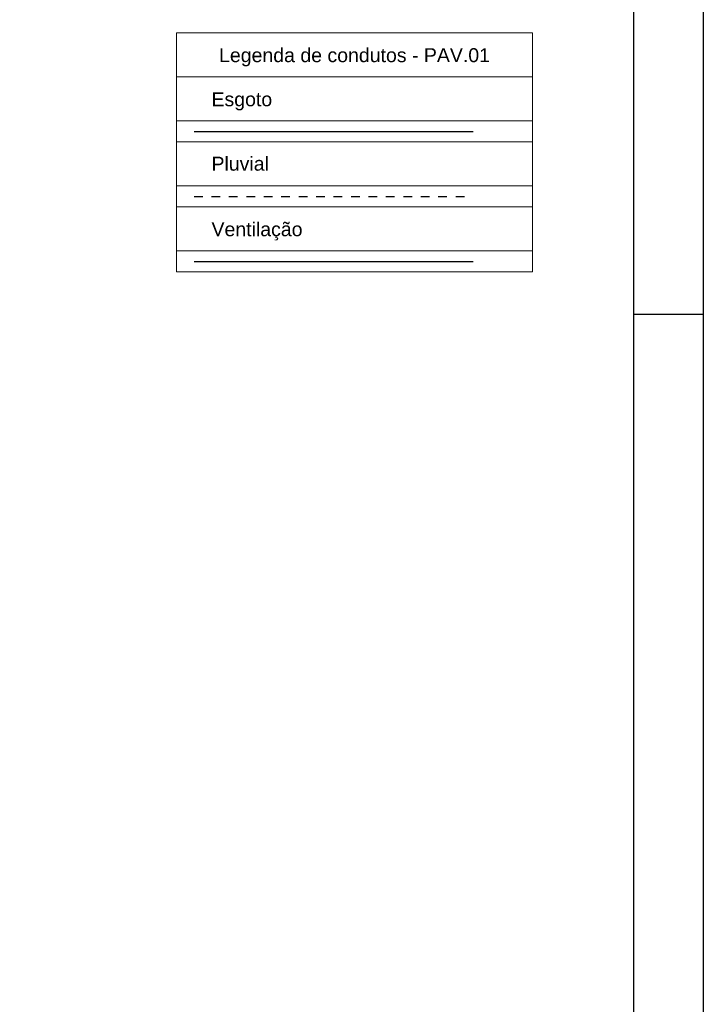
# Model space of a CAD drawing. Header units: millimetres. Extents: x 567 to 934, y -1 to 364.
# Tile 245 of 256: x 708 to 717, y 141 to 155. Entities that reach past the tile are written whole.
import ezdxf

# ---------------------------------------------------------------- set-up
doc = ezdxf.new("R2010")
doc.units = ezdxf.units.MM
doc.header["$MEASUREMENT"] = 0
doc.linetypes.add('JIS_02_1.2', pattern=[0.25, 0.125, -0.125])
doc.linetypes.add('NULL', pattern=[0])
doc.layers.get('0').update_dxf_attribs({"lineweight": 18})
for name, color, linetype, lineweight in [('AP-Condutos', 14, 'JIS_02_1.2', 25), ('CV-Condutos', 14, 'Continuous', 25), ('DI-Hachuras Tabelas', 251, 'Continuous', 0), ('DI-Tabelas', 7, 'Continuous', 13), ('TQ-Condutos', 14, 'Continuous', 25)]:
    doc.layers.add(name, color=color, linetype=linetype, lineweight=lineweight)
doc.layers.add('FOLHA_PADRÃO', color=7, linetype='Continuous')
doc.styles.add('Arial', font='arial.ttf')

# ---------------------------------------------------------------- blocks, each defined once
blk = doc.blocks.new('A1EST. 1500')
at = {"layer": 'FOLHA_PADRÃO', "color": 1, "linetype": 'Continuous'}
for p, q in [((150, 59.4), (150, 0)), ((149, 29.7), (150, 29.7))]:
    blk.add_line(p, q, dxfattribs=at)
at = {"layer": 'FOLHA_PADRÃO', "color": 6, "linetype": 'Continuous'}
blk.add_lwpolyline([(149, 58.4), (149, 1), (1, 1), (1, 58.4), (149, 58.4)], dxfattribs=at)

msp = doc.modelspace()

# ---------------------------------------------------------------- linework, layer by layer
at = {"layer": 'AP-Condutos'}
msp.add_line((710.158, 152.535), (714.158, 152.535), dxfattribs=at)
at = {"layer": 'CV-Condutos'}
msp.add_line((710.158, 151.603), (714.158, 151.603), dxfattribs=at)
at = {"layer": 'DI-Hachuras Tabelas'}
msp.add_lwpolyline([(709.908, 154.881), (715.008, 154.881), (715.008, 154.249), (709.908, 154.249), (709.908, 154.881)], dxfattribs=at)
at = {"layer": 'DI-Tabelas'}
for p, q in [((709.908, 154.249), (709.908, 154.881)), ((709.908, 154.881), (715.008, 154.881)), ((715.008, 154.881), (715.008, 154.249)), ((715.008, 154.249), (709.908, 154.249)), ((709.908, 153.617), (709.908, 154.249)), ((709.908, 154.249), (715.008, 154.249)), ((715.008, 154.249), (715.008, 153.617)), ((715.008, 153.617), (709.908, 153.617)), ((709.908, 153.317), (709.908, 153.617)), ((715.008, 153.617), (715.008, 153.317)), ((714.408, 153.317), (709.908, 153.317)), ((709.908, 152.685), (709.908, 153.317)), ((715.008, 153.317), (714.408, 153.317)), ((715.008, 153.317), (715.008, 152.685)), ((715.008, 152.685), (709.908, 152.685)), ((709.908, 152.385), (709.908, 152.685)), ((715.008, 152.685), (715.008, 152.385)), ((714.408, 152.385), (709.908, 152.385)), ((709.908, 151.753), (709.908, 152.385)), ((715.008, 152.385), (714.408, 152.385)), ((715.008, 152.385), (715.008, 151.753)), ((715.008, 151.753), (709.908, 151.753)), ((709.908, 151.453), (709.908, 151.753)), ((715.008, 151.753), (715.008, 151.453)), ((714.408, 151.453), (709.908, 151.453)), ((715.008, 151.453), (714.408, 151.453))]:
    msp.add_line(p, q, dxfattribs=at)
at = {"layer": 'TQ-Condutos'}
msp.add_line((710.158, 153.467), (714.158, 153.467), dxfattribs=at)

# ---------------------------------------------------------------- block references
msp.add_blockref('A1EST. 1500', (567.457, 121.146))

# ---------------------------------------------------------------- texts
at = {"layer": 'DI-Tabelas', "linetype": 'NULL', "char_height": 0.2, "line_spacing_factor": 0.6, "style": 'Arial'}
for s, insert, width, attachment_point in [('Legenda de condutos - PAV.01', (712.458, 154.399), 7.76555, 8), ('Esgoto', (710.408, 153.767), 1.73963, 7), ('Pluvial', (710.408, 152.901), 1.64604, 7), ('Ventilação', (710.408, 151.903), 2.60915, 7)]:
    msp.add_mtext(s, dxfattribs=dict(at, insert=insert, width=width, attachment_point=attachment_point))

doc.saveas('drawing.dxf')
